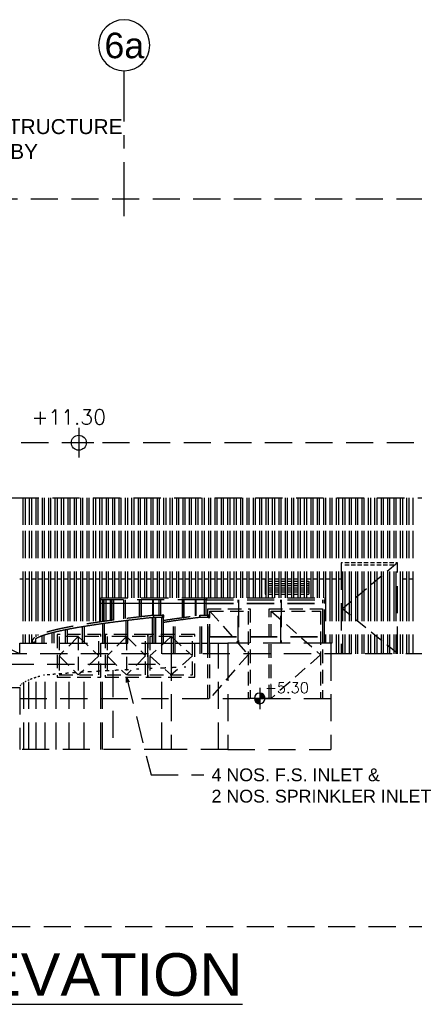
# Model space of a CAD drawing. Header units: millimetres. Extents: x 113048 to 489828, y -130780 to 23393.
# Tile 74 of 98: x 406236 to 415491, y -129899 to -106792. Entities that reach past the tile are written whole.
import ezdxf

# ---------------------------------------------------------------- set-up
doc = ezdxf.new("R2010")
doc.units = ezdxf.units.MM
doc.header["$LTSCALE"] = 100
for name, pattern in [('DASHDOT', [1, 0.5, -0.25, 0, -0.25]), ('DASHDOT2', [12.7, 6.35, -3.175, 0, -3.175]), ('Grid Line', [22.225, 12.7, -3.175, 3.175, -3.175]), ('Hidden', [9.525, 6.35, -3.175])]:
    doc.linetypes.add(name, pattern=pattern)
for name, color, linetype in [('+C-160', 160, 'Hidden'), ('DLN020__', 6, 'DASHDOT'), ('LEVEL', 7, 'Continuous')]:
    doc.layers.add(name, color=color, linetype=linetype)
doc.styles.add('romans', font='romans.shx')
doc.styles.add('Swis721tBT', font='swissl.ttf')
doc.styles.add('SWISS MD BT', font='swiss.ttf')
doc.styles.add('VS', font='VS.shx')
doc.dimstyles.new('INTDIM', dxfattribs={"dimtxt": 200, "dimasz": 125, "dimexe": 100, "dimexo": 150, "dimgap": 80, "dimtad": 1, "dimdec": 0, "dimzin": 9, "dimdsep": 46, "dimtxsty": 'Swis721tBT', "dimblk": 'OPEN30', "dimcen": -125, "dimclrd": 256, "dimclre": 256, "dimclrt": 2, "dimaunit": 1, "dimadec": 1, "dimazin": 0, "dimtfac": 0.444444, "dimtdec": 0, "dimtix": 1, "dimtmove": 2, "dimatfit": 3, "dimldrblk": 'OPEN30', "dimfxl": 0, "dimtolj": 1, "dimlwd": -1, "dimlwe": -1, "dimarcsym": 0})

# ---------------------------------------------------------------- blocks, each defined once
blk = doc.blocks.new('ELEVATION ENTRANCE_OLD')
at = {"layer": '+C-160'}
for p, q in [((178470, -116720, 0), (121862, -116720, 2)), ((161420, -118010, 2), (178220, -118010, 2)), ((167395, -118010, 2), (167395, -118790, 2)), ((167445, -118010, 2), (167445, -118790, 2)), ((167545, -118010, 2), (167545, -118790, 2)), ((167595, -118010, 2), (167595, -118790, 2)), ((167695, -118010, 2), (167695, -118790, 2)), ((167745, -118010, 2), (167745, -118790, 2)), ((167845, -118010, 2), (167845, -118790, 2)), ((167895, -118010, 2), (167895, -118790, 2)), ((167995, -118010, 2), (167995, -118790, 2)), ((168045, -118010, 2), (168045, -118790, 2)), ((168145, -118010, 2), (168145, -118790, 2)), ((168195, -118010, 2), (168195, -118790, 2)), ((168295, -118010, 2), (168295, -118790, 2)), ((168345, -118010, 2), (168345, -118790, 2)), ((168445, -118010, 2), (168445, -118790, 2)), ((168495, -118010, 2), (168495, -118790, 2)), ((168595, -118010, 2), (168595, -118790, 2)), ((168645, -118010, 2), (168645, -118790, 2)), ((168745, -118010, 2), (168745, -118790, 2)), ((168795, -118010, 2), (168795, -118790, 2)), ((168895, -118010, 2), (168895, -118790, 2)), ((168945, -118010, 2), (168945, -118790, 2)), ((169045, -118010, 2), (169045, -118790, 2)), ((169095, -118010, 2), (169095, -118790, 2)), ((169195, -118010, 2), (169195, -118790, 2)), ((169245, -118010, 2), (169245, -118790, 2)), ((169345, -118010, 2), (169345, -118790, 2)), ((169395, -118010, 2), (169395, -118790, 2)), ((169495, -118010, 2), (169495, -118790, 2)), ((169545, -118010, 2), (169545, -118790, 2)), ((169645, -118010, 2), (169645, -118790, 2)), ((169695, -118010, 2), (169695, -118790, 2)), ((169795, -118010, 2), (169795, -118790, 2)), ((169845, -118010, 2), (169845, -118790, 2)), ((169945, -118010, 2), (169945, -118790, 2)), ((169995, -118010, 2), (169995, -118790, 2)), ((170095, -118010, 2), (170095, -118790, 2)), ((170145, -118010, 2), (170145, -118790, 2)), ((170245, -118010, 2), (170245, -118790, 2)), ((170295, -118010, 2), (170295, -118790, 2)), ((170395, -118010, 2), (170395, -118790, 2)), ((170445, -118010, 2), (170445, -118790, 2)), ((170545, -118010, 2), (170545, -118790, 2)), ((170595, -118010, 2), (170595, -118790, 2)), ((170695, -118010, 2), (170695, -118790, 2)), ((170745, -118010, 2), (170745, -118790, 2)), ((170845, -118010, 2), (170845, -118790, 2)), ((170895, -118010, 2), (170895, -118790, 2)), ((170995, -118010, 2), (170995, -118790, 2)), ((171045, -118010, 2), (171045, -118790, 2)), ((171145, -118010, 2), (171145, -118790, 2)), ((171195, -118010, 2), (171195, -118790, 2)), ((171295, -118010, 2), (171295, -118790, 2)), ((171345, -118010, 2), (171345, -118790, 2)), ((171445, -118010, 2), (171445, -118790, 2)), ((171495, -118010, 2), (171495, -118790, 2)), ((171595, -118010, 2), (171595, -118790, 2)), ((171645, -118010, 2), (171645, -118790, 2)), ((171745, -118010, 2), (171745, -118790, 2)), ((171795, -118010, 2), (171795, -118790, 2)), ((171895, -118010, 2), (171895, -118790, 2)), ((171945, -118010, 2), (171945, -118790, 2)), ((172045, -118010, 2), (172045, -118790, 2)), ((172095, -118010, 2), (172095, -118790, 2)), ((172195, -118010, 2), (172195, -118790, 2)), ((172245, -118010, 2), (172245, -118790, 2)), ((172345, -118010, 2), (172345, -118790, 2)), ((172395, -118010, 2), (172395, -118790, 2)), ((172495, -118010, 2), (172495, -118790, 2)), ((172545, -118010, 2), (172545, -118790, 2)), ((172645, -118010, 2), (172645, -118790, 2)), ((172695, -118010, 2), (172695, -118790, 2)), ((172795, -118010, 2), (172795, -118790, 2)), ((172845, -118010, 2), (172845, -118790, 2)), ((172945, -118010, 2), (172945, -118790, 2)), ((172995, -118010, 2), (172995, -118790, 2)), ((173095, -118010, 2), (173095, -118790, 2)), ((173145, -118010, 2), (173145, -118790, 2)), ((173245, -118010, 2), (173245, -118790, 2)), ((173295, -118010, 2), (173295, -118790, 2)), ((173395, -118010, 2), (173395, -118790, 2)), ((173445, -118010, 2), (173445, -118790, 2)), ((173545, -118010, 2), (173545, -118790, 2)), ((173595, -118010, 2), (173595, -118790, 2)), ((173695, -118010, 2), (173695, -118790, 2)), ((173745, -118010, 2), (173745, -118790, 2)), ((173845, -118010, 2), (173845, -118790, 2)), ((173895, -118010, 2), (173895, -118790, 2)), ((173995, -118010, 2), (173995, -118790, 2)), ((174045, -118010, 2), (174045, -118790, 2)), ((174145, -118010, 2), (174145, -118790, 2)), ((174195, -118010, 2), (174195, -118790, 2)), ((174295, -118010, 2), (174295, -118790, 2)), ((174345, -118010, 2), (174345, -118790, 2)), ((174445, -118010, 2), (174445, -118790, 2)), ((174495, -118010, 2), (174495, -118790, 2)), ((174595, -118010, 2), (174595, -118790, 2)), ((174645, -118010, 2), (174645, -118790, 2)), ((174745, -118010, 2), (174745, -118790, 2)), ((174795, -118010, 2), (174795, -118790, 2)), ((174895, -118010, 2), (174895, -118790, 2)), ((174945, -118010, 2), (174945, -118790, 2)), ((175045, -118010, 2), (175045, -118790, 2)), ((175095, -118010, 2), (175095, -118790, 2)), ((175195, -118010, 2), (175195, -118790, 2)), ((175245, -118010, 2), (175245, -118790, 2)), ((175345, -118010, 2), (175345, -118790, 2)), ((175395, -118010, 2), (175395, -118790, 2)), ((175495, -118010, 2), (175495, -118790, 2)), ((175545, -118010, 2), (175545, -118790, 2)), ((175645, -118010, 2), (175645, -118790, 2)), ((175695, -118010, 2), (175695, -118790, 2)), ((175795, -118010, 2), (175795, -118790, 2)), ((175845, -118010, 2), (175845, -118790, 2)), ((175945, -118010, 2), (175945, -118790, 2)), ((175995, -118010, 2), (175995, -118790, 2)), ((176095, -118010, 2), (176095, -118790, 2)), ((176145, -118010, 2), (176145, -118790, 2)), ((176245, -118010, 2), (176245, -118790, 2)), ((176295, -118010, 2), (176295, -118790, 2)), ((176395, -118010, 2), (176395, -118790, 2)), ((176445, -118010, 2), (176445, -118790, 2)), ((176545, -118010, 2), (176545, -118790, 2)), ((167395, -118790, 2), (167395, -120270, 2)), ((167445, -118790, 2), (167445, -120270, 2)), ((167545, -118790, 2), (167545, -120270, 2)), ((167595, -118790, 2), (167595, -120270, 2)), ((167695, -118790, 2), (167695, -120270, 2)), ((167745, -118790, 2), (167745, -120270, 2)), ((167845, -118790, 2), (167845, -120270, 2)), ((167895, -118790, 2), (167895, -120270, 2)), ((167995, -118790, 2), (167995, -120270, 2)), ((168045, -118790, 2), (168045, -120270, 2)), ((168145, -118790, 2), (168145, -120270, 2)), ((168195, -118790, 2), (168195, -120270, 2)), ((168295, -118790, 2), (168295, -120270, 2)), ((168345, -118790, 2), (168345, -120270, 2)), ((168445, -118790, 2), (168445, -120270, 2)), ((168495, -118790, 2), (168495, -120270, 2)), ((168595, -118790, 2), (168595, -120270, 2)), ((168645, -118790, 2), (168645, -120270, 2)), ((168745, -118790, 2), (168745, -120270, 2)), ((168795, -118790, 2), (168795, -120270, 2)), ((168895, -118790, 2), (168895, -120270, 2)), ((168945, -118790, 2), (168945, -120270, 2)), ((169045, -118790, 2), (169045, -120270, 2)), ((169095, -118790, 2), (169095, -120270, 2)), ((169195, -118790, 2), (169195, -120270, 2)), ((169245, -118790, 2), (169245, -120270, 2)), ((169345, -118790, 2), (169345, -120270, 2)), ((169395, -118790, 2), (169395, -120270, 2)), ((169495, -118790, 2), (169495, -120270, 2)), ((169545, -118790, 2), (169545, -120270, 2)), ((169645, -118790, 2), (169645, -120270, 2)), ((169695, -118790, 2), (169695, -120270, 2)), ((169795, -118790, 2), (169795, -120270, 2)), ((169845, -118790, 2), (169845, -120270, 2)), ((169945, -118790, 2), (169945, -120270, 2)), ((169995, -118790, 2), (169995, -120270, 2)), ((170095, -118790, 2), (170095, -120270, 2)), ((170145, -118790, 2), (170145, -120270, 2)), ((170245, -118790, 2), (170245, -120270, 2)), ((170295, -118790, 2), (170295, -120270, 2)), ((170395, -118790, 2), (170395, -120270, 2)), ((170445, -118790, 2), (170445, -120270, 2)), ((170545, -118790, 2), (170545, -120270, 2)), ((170595, -118790, 2), (170595, -120270, 2)), ((170695, -118790, 2), (170695, -120270, 2)), ((170745, -118790, 2), (170745, -120270, 2)), ((170845, -118790, 2), (170845, -120270, 2)), ((170895, -118790, 2), (170895, -120270, 2)), ((170995, -118790, 2), (170995, -120270, 2)), ((171045, -118790, 2), (171045, -120270, 2)), ((171145, -118790, 2), (171145, -120270, 2)), ((171195, -118790, 2), (171195, -120270, 2)), ((171295, -118790, 2), (171295, -120270, 2)), ((171345, -118790, 2), (171345, -120270, 2)), ((171445, -118790, 2), (171445, -120270, 2)), ((171495, -118790, 2), (171495, -120270, 2)), ((171595, -118790, 2), (171595, -120270, 2)), ((171645, -118790, 2), (171645, -120270, 2)), ((171745, -118790, 2), (171745, -120270, 2)), ((171795, -118790, 2), (171795, -120270, 2)), ((171895, -118790, 2), (171895, -120270, 2)), ((171945, -118790, 2), (171945, -120270, 2)), ((172045, -118790, 2), (172045, -120270, 2)), ((172095, -118790, 2), (172095, -120270, 2)), ((172195, -118790, 2), (172195, -120270, 2)), ((172245, -118790, 2), (172245, -120270, 2)), ((172345, -118790, 2), (172345, -120270, 2)), ((172395, -118790, 2), (172395, -120270, 2)), ((172495, -118790, 2), (172495, -120270, 2)), ((172545, -118790, 2), (172545, -120270, 2)), ((172645, -118790, 2), (172645, -120270, 2)), ((172695, -118790, 2), (172695, -120270, 2)), ((172795, -118790, 2), (172795, -120270, 2)), ((172845, -118790, 2), (172845, -120270, 2)), ((172945, -118790, 2), (172945, -120270, 2)), ((172995, -118790, 2), (172995, -120270, 2)), ((173095, -118790, 2), (173095, -120360, 2)), ((173145, -118790, 2), (173145, -120360, 2)), ((173245, -118790, 2), (173245, -120360, 2)), ((173295, -118790, 2), (173295, -120360, 2)), ((173395, -118790, 2), (173395, -120360, 2)), ((173445, -118790, 2), (173445, -120360, 2)), ((173545, -118790, 2), (173545, -120360, 2)), ((173595, -118790, 2), (173595, -120360, 2)), ((173695, -118790, 2), (173695, -120360, 2)), ((173745, -118790, 2), (173745, -120360, 2)), ((173845, -118790, 2), (173845, -120360, 2)), ((173895, -118790, 2), (173895, -120360, 2)), ((173995, -118790, 2), (173995, -120360, 2)), ((174045, -118790, 2), (174045, -120360, 2)), ((174145, -118790, 2), (174145, -120360, 2)), ((174195, -118790, 2), (174195, -120360, 2)), ((174295, -118790, 2), (174295, -120270, 2)), ((174345, -118790, 2), (174345, -120270, 2)), ((174445, -118790, 2), (174445, -120270, 2)), ((174495, -118790, 2), (174495, -120270, 2)), ((174595, -118790, 2), (174595, -120270, 2)), ((174645, -118790, 2), (174645, -120270, 2)), ((174745, -118790, 2), (174745, -120270, 2)), ((174795, -118790, 2), (174795, -120270, 2)), ((174895, -118790, 2), (174895, -120270, 2)), ((174945, -118790, 2), (174945, -120270, 2)), ((175045, -118790, 2), (175045, -120270, 2)), ((175095, -118790, 2), (175095, -120270, 2)), ((175195, -118790, 2), (175195, -120270, 2)), ((175245, -118790, 2), (175245, -120270, 2)), ((175345, -118790, 2), (175345, -120270, 2)), ((175395, -118790, 2), (175395, -120270, 2)), ((175495, -118790, 2), (175495, -120270, 2)), ((175545, -118790, 2), (175545, -120270, 2)), ((175645, -118790, 2), (175645, -120270, 2)), ((175695, -118790, 2), (175695, -120270, 2)), ((175795, -118790, 2), (175795, -120270, 2)), ((175845, -118790, 2), (175845, -120270, 2)), ((175945, -118790, 2), (175945, -120270, 2)), ((175995, -118790, 2), (175995, -120270, 2)), ((176095, -118790, 2), (176095, -120270, 2)), ((176145, -118790, 2), (176145, -120270, 2)), ((176245, -118790, 2), (176245, -120270, 2)), ((176295, -118790, 2), (176295, -120270, 2)), ((176395, -118790, 2), (176395, -120270, 2)), ((176445, -118790, 2), (176445, -120270, 2)), ((176545, -118790, 2), (176545, -120270, 2)), ((174860, -119535, 2), (174860, -121670, 2)), ((174895, -119535, 2), (174860, -119535, 2)), ((175045, -119535, 2), (174945, -119535, 2)), ((174945, -119585, 2), (175045, -119585, 2)), ((175195, -119535, 2), (175095, -119535, 2)), ((175095, -119585, 2), (175195, -119585, 2)), ((175345, -119535, 2), (175245, -119535, 2)), ((175245, -119585, 2), (175345, -119585, 2)), ((175495, -119535, 2), (175395, -119535, 2)), ((175395, -119585, 2), (175495, -119585, 2)), ((175645, -119535, 2), (175545, -119535, 2)), ((175545, -119585, 2), (175645, -119585, 2)), ((175795, -119535, 2), (175695, -119535, 2)), ((175695, -119585, 2), (175795, -119585, 2)), ((175945, -119535, 2), (175845, -119535, 2)), ((175845, -119585, 2), (175945, -119585, 2)), ((176095, -119535, 2), (175995, -119535, 2)), ((175995, -119585, 2), (176095, -119585, 2)), ((176180, -119535, 2), (176145, -119535, 2)), ((176180, -121670, 2), (176180, -119535, 2)), ((167395, -119922, 2), (167320, -119922, 2)), ((167545, -119922, 2), (167445, -119922, 2)), ((167695, -119922, 2), (167595, -119922, 2)), ((167845, -119922, 2), (167745, -119922, 2)), ((167995, -119922, 2), (167895, -119922, 2)), ((168145, -119922, 2), (168045, -119922, 2)), ((168295, -119922, 2), (168195, -119922, 2)), ((168445, -119922, 2), (168345, -119922, 2)), ((168595, -119922, 2), (168495, -119922, 2)), ((168745, -119922, 2), (168645, -119922, 2)), ((168895, -119922, 2), (168795, -119922, 2)), ((169045, -119922, 2), (168945, -119922, 2)), ((169195, -119922, 2), (169095, -119922, 2)), ((169345, -119922, 2), (169245, -119922, 2)), ((169495, -119922, 2), (169395, -119922, 2)), ((169645, -119922, 2), (169545, -119922, 2)), ((169795, -119922, 2), (169695, -119922, 2)), ((169945, -119922, 2), (169845, -119922, 2)), ((170095, -119922, 2), (169995, -119922, 2)), ((170245, -119922, 2), (170145, -119922, 2)), ((170395, -119922, 2), (170295, -119922, 2)), ((170545, -119922, 2), (170445, -119922, 2)), ((170695, -119922, 2), (170595, -119922, 2)), ((170845, -119922, 2), (170745, -119922, 2)), ((170995, -119922, 2), (170895, -119922, 2)), ((171145, -119922, 2), (171045, -119922, 2)), ((171295, -119922, 2), (171195, -119922, 2)), ((171445, -119922, 2), (171345, -119922, 2)), ((171595, -119922, 2), (171495, -119922, 2)), ((171745, -119922, 2), (171645, -119922, 2)), ((171895, -119922, 2), (171795, -119922, 2)), ((172045, -119922, 2), (171945, -119922, 2)), ((172195, -119922, 2), (172095, -119922, 2)), ((172345, -119922, 2), (172245, -119922, 2)), ((172495, -119922, 2), (172395, -119922, 2)), ((172645, -119922, 2), (172546, -119922, 2)), ((172795, -119922, 2), (172695, -119922, 2)), ((172945, -119922, 2), (172845, -119922, 2)), ((173074, -119922, 2), (172995, -119922, 2)), ((173095, -119922, 2), (173074, -119922, 2)), ((173074, -119922, 2), (173074, -120272, 2)), ((173245, -119922, 2), (173145, -119922, 2)), ((173395, -119922, 2), (173295, -119922, 2)), ((173545, -119922, 2), (173445, -119922, 2)), ((173695, -119922, 2), (173595, -119922, 2)), ((173845, -119922, 2), (173745, -119922, 2)), ((173995, -119922, 2), (173895, -119922, 2)), ((174145, -119922, 2), (174045, -119922, 2)), ((174295, -119922, 2), (174195, -119922, 2)), ((174445, -119922, 2), (174345, -119922, 2)), ((174595, -119922, 2), (174495, -119922, 2)), ((174745, -119922, 2), (174645, -119922, 2)), ((174860, -119922, 2), (174795, -119922, 2)), ((176395, -119922, 2), (176295, -119922, 2)), ((176545, -119922, 2), (176445, -119922, 2)), ((173145, -119972, 2), (173245, -119972, 2)), ((173145, -120022, 2), (173245, -120022, 2)), ((173145, -120072, 2), (173245, -120072, 2)), ((173145, -120122, 2), (173245, -120122, 2)), ((173295, -119972, 2), (173395, -119972, 2)), ((173295, -120022, 2), (173395, -120022, 2)), ((173295, -120072, 2), (173395, -120072, 2)), ((173295, -120122, 2), (173395, -120122, 2)), ((173445, -119972, 2), (173545, -119972, 2)), ((173445, -120022, 2), (173545, -120022, 2)), ((173445, -120072, 2), (173545, -120072, 2)), ((173445, -120122, 2), (173545, -120122, 2)), ((173595, -119972, 2), (173695, -119972, 2)), ((173595, -120022, 2), (173695, -120022, 2)), ((173595, -120072, 2), (173695, -120072, 2)), ((173595, -120122, 2), (173695, -120122, 2)), ((173745, -119972, 2), (173845, -119972, 2)), ((173745, -120022, 2), (173845, -120022, 2)), ((173745, -120072, 2), (173845, -120072, 2)), ((173745, -120122, 2), (173845, -120122, 2)), ((173895, -119972, 2), (173995, -119972, 2)), ((173895, -120022, 2), (173995, -120022, 2)), ((173895, -120072, 2), (173995, -120072, 2)), ((173895, -120122, 2), (173995, -120122, 2)), ((174045, -119972, 2), (174099, -119972, 2)), ((174045, -120022, 2), (174099, -120022, 2)), ((174045, -120072, 2), (174099, -120072, 2)), ((174045, -120122, 2), (174099, -120122, 2)), ((174099, -119972, 2), (174099, -120272, 2)), ((167395, -120270, 2), (167395, -121420, 2)), ((167445, -120270, 2), (167445, -121420, 2)), ((167545, -120270, 2), (167545, -121420, 2)), ((167595, -120270, 2), (167595, -121420, 2)), ((167695, -120270, 2), (167695, -121274, 2)), ((167745, -120270, 2), (167745, -121246, 2)), ((167845, -120270, 2), (167845, -121204, 2)), ((167895, -120270, 2), (167895, -121186, 2)), ((167995, -120270, 2), (167995, -121155, 2)), ((168045, -120270, 2), (168045, -121142, 2)), ((168145, -120270, 2), (168145, -121116, 2)), ((168195, -120270, 2), (168195, -121104, 2)), ((168295, -120270, 2), (168295, -121082, 2)), ((168345, -120270, 2), (168345, -121071, 2)), ((168445, -120270, 2), (168445, -121051, 2)), ((168495, -120270, 2), (168495, -121042, 2)), ((168595, -120270, 2), (168595, -121023, 2)), ((168645, -120270, 2), (168645, -121014, 2)), ((168745, -120270, 2), (168745, -120997, 2)), ((168795, -120270, 2), (168795, -120989, 2)), ((168895, -120270, 2), (168895, -120973, 2)), ((168945, -120270, 2), (168945, -120965, 2)), ((169045, -120270, 2), (169045, -120950, 2)), ((169095, -120270, 2), (169095, -120942, 2)), ((169195, -120270, 2), (169195, -120928, 2)), ((169220, -120360, 2), (171662, -120360, 2)), ((169220, -120410, 2), (169220, -120360, 2)), ((169245, -120270, 2), (169245, -120360, 2)), ((169345, -120270, 2), (169345, -120360, 2)), ((169395, -120270, 2), (169395, -120360, 2)), ((169495, -120270, 2), (169495, -120360, 2)), ((169545, -120270, 2), (169545, -120360, 2)), ((169645, -120270, 2), (169645, -120360, 2)), ((169695, -120270, 2), (169695, -120360, 2)), ((169795, -120270, 2), (169795, -120360, 2)), ((169845, -120270, 2), (169845, -120360, 2)), ((169945, -120270, 2), (169945, -120360, 2)), ((169995, -120270, 2), (169995, -120360, 2)), ((170095, -120270, 2), (170095, -120360, 2)), ((170145, -120270, 2), (170145, -120360, 2)), ((170245, -120270, 2), (170245, -120360, 2)), ((170295, -120270, 2), (170295, -120360, 2)), ((170395, -120270, 2), (170395, -120360, 2)), ((170445, -120270, 2), (170445, -120360, 2)), ((170545, -120270, 2), (170545, -120360, 2)), ((170595, -120270, 2), (170595, -120360, 2)), ((170695, -120270, 2), (170695, -120360, 2)), ((170745, -120270, 2), (170745, -120360, 2)), ((170845, -120270, 2), (170845, -120360, 2)), ((170895, -120270, 2), (170895, -120360, 2)), ((170995, -120270, 2), (170995, -120360, 2)), ((171045, -120270, 2), (171045, -120360, 2)), ((171145, -120270, 2), (171145, -120360, 2)), ((171195, -120270, 2), (171195, -120360, 2)), ((171295, -120270, 2), (171295, -120360, 2)), ((171345, -120270, 2), (171345, -120360, 2)), ((171445, -120270, 2), (171445, -120360, 2)), ((171495, -120270, 2), (171495, -120360, 2)), ((171595, -120270, 2), (171595, -120360, 2)), ((171645, -120270, 2), (171645, -120360, 2)), ((171662, -120360, 2), (171699, -120360, 2)), ((171662, -120410, 2), (171662, -120360, 2)), ((171699, -120360, 2), (174474, -120360, 2)), ((171699, -120360, 2), (171699, -120410, 2)), ((171745, -120270, 2), (171745, -120360, 2)), ((171795, -120270, 2), (171795, -120360, 2)), ((171895, -120270, 2), (171895, -120360, 2)), ((171945, -120270, 2), (171945, -120360, 2)), ((172045, -120270, 2), (172045, -120360, 2)), ((172095, -120270, 2), (172095, -120360, 2)), ((172195, -120270, 2), (172195, -120360, 2)), ((172245, -120270, 2), (172245, -120360, 2)), ((172345, -120270, 2), (172345, -120360, 2)), ((172395, -120270, 2), (172395, -120360, 2)), ((172495, -120270, 2), (172495, -120360, 2)), ((172545, -120270, 2), (172545, -120360, 2)), ((172645, -120270, 2), (172645, -120360, 2)), ((172695, -120270, 2), (172695, -120360, 2)), ((172795, -120270, 2), (172795, -120360, 2)), ((172845, -120270, 2), (172845, -120360, 2)), ((172945, -120270, 2), (172945, -120360, 2)), ((172995, -120270, 2), (172995, -120360, 2)), ((173074, -120272, 2), (173095, -120272, 2)), ((173145, -120172, 2), (173245, -120172, 2)), ((173145, -120222, 2), (173245, -120222, 2)), ((173145, -120272, 2), (173245, -120272, 2)), ((173295, -120172, 2), (173395, -120172, 2)), ((173295, -120222, 2), (173395, -120222, 2)), ((173295, -120272, 2), (173395, -120272, 2)), ((173445, -120172, 2), (173545, -120172, 2)), ((173445, -120222, 2), (173545, -120222, 2)), ((173445, -120272, 2), (173545, -120272, 2)), ((173595, -120172, 2), (173695, -120172, 2)), ((173595, -120222, 2), (173695, -120222, 2)), ((173595, -120272, 2), (173695, -120272, 2)), ((173745, -120172, 2), (173845, -120172, 2)), ((173745, -120222, 2), (173845, -120222, 2)), ((173745, -120272, 2), (173845, -120272, 2)), ((173895, -120172, 2), (173995, -120172, 2)), ((173895, -120222, 2), (173995, -120222, 2)), ((173895, -120272, 2), (173995, -120272, 2)), ((174045, -120172, 2), (174099, -120172, 2)), ((174045, -120222, 2), (174099, -120222, 2)), ((174045, -120272, 2), (174099, -120272, 2)), ((174295, -120270, 2), (174295, -120360, 2)), ((174345, -120270, 2), (174345, -120360, 2)), ((174445, -120270, 2), (174445, -120360, 2)), ((174474, -120360, 2), (174474, -120410, 2)), ((174495, -120270, 2), (174495, -121420, 2)), ((174595, -120270, 2), (174595, -121420, 2)), ((174645, -120270, 2), (174645, -121420, 2)), ((174745, -120270, 2), (174745, -121420, 2)), ((174795, -120270, 2), (174795, -121420, 2)), ((174895, -120270, 2), (174895, -121420, 2)), ((174945, -120270, 2), (174945, -121420, 2)), ((175045, -120270, 2), (175045, -121420, 2)), ((175095, -120270, 2), (175095, -121420, 2)), ((175195, -120270, 2), (175195, -121420, 2)), ((175245, -120270, 2), (175245, -121420, 2)), ((175345, -120270, 2), (175345, -121420, 2)), ((175395, -120270, 2), (175395, -121420, 2)), ((175495, -120270, 2), (175495, -121420, 2)), ((175545, -120270, 2), (175545, -121420, 2)), ((175645, -120270, 2), (175645, -121420, 2)), ((175695, -120270, 2), (175695, -121420, 2)), ((175795, -120270, 2), (175795, -121420, 2)), ((175845, -120270, 2), (175845, -121420, 2)), ((175945, -120270, 2), (175945, -121420, 2)), ((175995, -120270, 2), (175995, -121420, 2)), ((176095, -120270, 2), (176095, -121420, 2)), ((176145, -120270, 2), (176145, -121420, 2)), ((176245, -120270, 2), (176245, -121420, 2)), ((176295, -120270, 2), (176295, -121420, 2)), ((176395, -120270, 2), (176395, -121420, 2)), ((176445, -120270, 2), (176445, -121420, 2)), ((176545, -120270, 2), (176545, -121420, 2)), ((171662, -120410, 2), (169220, -120410, 2)), ((169222, -120924, 2), (169222, -120410, 2)), ((169222, -120485, 2), (169303, -120485, 2)), ((169303, -120491, 2), (169222, -120491, 2)), ((169267, -120485, 2), (169267, -120410, 2)), ((169267, -120917, 2), (169267, -120491, 2)), ((169304, -120912, 2), (169304, -120410, 2)), ((169304, -120912, 2), (169304, -120410, 2)), ((169304, -120485, 2), (169483, -120485, 2)), ((169483, -120491, 2), (169304, -120491, 2)), ((169349, -120485, 2), (169349, -120410, 2)), ((169349, -120906, 2), (169349, -120491, 2)), ((169446, -120485, 2), (169446, -120410, 2)), ((169446, -120893, 2), (169446, -120491, 2)), ((169452, -120410, 2), (169452, -120485, 2)), ((169452, -120491, 2), (169452, -120892, 2)), ((169484, -120888, 2), (169484, -120410, 2)), ((169485, -120888, 2), (169485, -120410, 2)), ((169485, -120485, 2), (169760, -120485, 2)), ((169760, -120491, 2), (169485, -120491, 2)), ((169529, -120485, 2), (169529, -120410, 2)), ((169529, -120882, 2), (169529, -120491, 2)), ((169761, -120852, 2), (169761, -120410, 2)), ((169763, -120852, 2), (169763, -120410, 2)), ((169763, -120485, 2), (170130, -120485, 2)), ((170130, -120491, 2), (169763, -120491, 2)), ((169805, -120485, 2), (169805, -120410, 2)), ((169805, -120847, 2), (169805, -120491, 2)), ((170131, -120808, 2), (170131, -120410, 2)), ((170134, -120807, 2), (170134, -120410, 2)), ((170134, -120485, 2), (170591, -120485, 2)), ((170591, -120491, 2), (170134, -120491, 2)), ((170175, -120485, 2), (170175, -120410, 2)), ((170175, -120803, 2), (170175, -120491, 2)), ((170446, -120485, 2), (170446, -120410, 2)), ((170446, -120772, 2), (170446, -120491, 2)), ((170452, -120410, 2), (170452, -120485, 2)), ((170452, -120491, 2), (170452, -120771, 2)), ((170592, -120770, 2), (170592, -120410, 2)), ((170595, -120770, 2), (170595, -120410, 2)), ((170595, -120485, 2), (171138, -120485, 2)), ((171138, -120491, 2), (170595, -120491, 2)), ((170634, -120485, 2), (170634, -120410, 2)), ((170634, -120770, 2), (170634, -120491, 2)), ((171139, -120823, 2), (171139, -120410, 2)), ((171143, -120823, 2), (171143, -120410, 2)), ((171143, -120485, 2), (171653, -120485, 2)), ((171653, -120491, 2), (171143, -120491, 2)), ((171179, -120485, 2), (171179, -120410, 2)), ((171179, -120818, 2), (171179, -120491, 2)), ((171446, -120485, 2), (171446, -120410, 2)), ((171446, -120782, 2), (171446, -120491, 2)), ((171452, -120410, 2), (171452, -120485, 2)), ((171452, -120491, 2), (171452, -120782, 2)), ((171653, -120770, 2), (171653, -120410, 2)), ((171657, -120770, 2), (171657, -120410, 2)), ((171657, -120485, 2), (171663, -120485, 2)), ((171663, -120491, 2), (171657, -120491, 2)), ((171699, -120410, 2), (171662, -120410, 2)), ((171663, -120485, 2), (171698, -120485, 2)), ((171663, -120491, 2), (171663, -120485, 2)), ((171698, -120491, 2), (171663, -120491, 2)), ((171691, -120485, 2), (171691, -120410, 2)), ((171691, -120770, 2), (171691, -120491, 2)), ((171698, -120485, 2), (174472, -120485, 2)), ((171698, -120485, 2), (171698, -120491, 2)), ((171698, -120491, 2), (174472, -120491, 2)), ((171699, -120410, 2), (174474, -120410, 2)), ((172446, -121420, 2), (172446, -120410, 2)), ((172452, -120410, 2), (172452, -121420, 2)), ((173446, -121420, 2), (173446, -120410, 2)), ((173452, -120410, 2), (173452, -121420, 2)), ((174427, -120485, 2), (174427, -120410, 2)), ((174427, -121270, 2), (174427, -120491, 2)), ((174472, -120485, 2), (174472, -120410, 2)), ((174472, -120485, 2), (174472, -120491, 2)), ((174472, -121270, 2), (174472, -120491, 2)), ((170425, -120824, 2), (170425, -121420, 2)), ((170463, -120820, 2), (170463, -121420, 2)), ((170465, -120820, 2), (170465, -120770, 2)), ((170465, -120770, 2), (170661, -120770, 2)), ((170661, -120820, 2), (170465, -120820, 2)), ((170473, -121420, 2), (170473, -120820, 2)), ((170511, -121420, 2), (170511, -120820, 2)), ((170653, -121420, 2), (170653, -120820, 2)), ((170661, -120770, 2), (170661, -120820, 2)), ((170699, -120770, 2), (170661, -120770, 2)), ((170661, -120820, 2), (170699, -120820, 2)), ((170691, -121420, 2), (170691, -120820, 2)), ((170699, -120820, 2), (170699, -120770, 2)), ((171543, -120770, 2), (171543, -120820, 2)), ((171543, -120820, 2), (171543, -120770, 2)), ((171543, -120770, 2), (171738, -120770, 2)), ((171738, -120820, 2), (171543, -120820, 2)), ((171551, -121670, 2), (171551, -120820, 2)), ((171589, -121669, 2), (171589, -120820, 2)), ((171730, -121670, 2), (171730, -120820, 2)), ((171738, -120770, 2), (171738, -120820, 2)), ((171776, -120770, 2), (171738, -120770, 2)), ((171738, -120820, 2), (171776, -120820, 2)), ((171768, -121669, 2), (171768, -120820, 2)), ((171776, -120820, 2), (171776, -120770, 2)), ((168786, -121040, 2), (168786, -121420, 2)), ((168830, -121033, 2), (168830, -121420, 2)), ((169260, -120968, 2), (169260, -121420, 2)), ((169302, -120962, 2), (169302, -121420, 2)), ((169808, -120896, 2), (169808, -121420, 2)), ((169848, -120891, 2), (169848, -121420, 2)), ((170933, -120902, 2), (170929, -120903, 2)), ((170929, -121670, 2), (170929, -120903, 2)), ((170969, -121669, 2), (170969, -120897, 2)), ((167840, -121254, 2), (167840, -121420, 2)), ((167885, -121239, 2), (167885, -121420, 2)), ((168074, -121184, 2), (168074, -121420, 2)), ((168118, -121173, 2), (168118, -121420, 2)), ((168390, -121112, 2), (168390, -121420, 2)), ((168434, -121103, 2), (168434, -121420, 2)), ((171768, -121270, 2), (174472, -121270, 2)), ((171768, -121276, 2), (174472, -121276, 2)), ((174427, -121420, 2), (174427, -121276, 2)), ((174472, -121270, 2), (174472, -121276, 2)), ((174472, -121420, 2), (174472, -121276, 2)), ((167320, -121420, 2), (170656, -121420, 2)), ((167320, -121670, 2), (167320, -121420, 2)), ((167623, -121400, 2), (167623, -121350, 2)), ((167626, -121400, 2), (167623, -121400, 2)), ((167626, -121399, 2), (167626, -121420, 2)), ((167626, -121399, 2), (167671, -121399, 2)), ((167626, -121399, 2), (167626, -121399, 2)), ((167626, -121420, 2), (167626, -121399, 2)), ((167671, -121420, 2), (167671, -121399, 2)), ((167691, -121328, 2), (167691, -121420, 2)), ((170656, -121420, 2), (170872, -121420, 2)), ((170656, -121670, 2), (170656, -121420, 2)), ((170872, -121420, 2), (170872, -121670, 2)), ((170872, -121420, 2), (170928, -121420, 2)), ((170968, -121420, 2), (171535, -121420, 2)), ((171588, -121420, 2), (171730, -121420, 2)), ((171768, -121420, 2), (172202, -121420, 2)), ((171986, -121670, 2), (171986, -121420, 2)), ((174618, -121420, 2), (172202, -121420, 2)), ((172202, -121420, 2), (172202, -121670, 2)), ((174618, -121420, 2), (174618, -121670, 2)), ((174645, -121420, 2), (174618, -121420, 2)), ((174745, -121420, 2), (174745, -121670, 2)), ((174795, -121420, 2), (174795, -121670, 2)), ((174895, -121420, 2), (174895, -121670, 2)), ((174945, -121420, 2), (174945, -121670, 2)), ((175045, -121420, 2), (175045, -121670, 2)), ((175095, -121420, 2), (175095, -121670, 2)), ((175195, -121420, 2), (175195, -121670, 2)), ((175245, -121420, 2), (175245, -121670, 2)), ((175345, -121420, 2), (175345, -121670, 2)), ((175395, -121420, 2), (175395, -121670, 2)), ((175495, -121420, 2), (175495, -121670, 2)), ((175545, -121420, 2), (175545, -121670, 2)), ((175645, -121420, 2), (175645, -121670, 2)), ((175695, -121420, 2), (175695, -121670, 2)), ((175795, -121420, 2), (175795, -121670, 2)), ((175845, -121420, 2), (175845, -121670, 2)), ((175945, -121420, 2), (175945, -121670, 2)), ((175995, -121420, 2), (175995, -121670, 2)), ((176095, -121420, 2), (176095, -121670, 2)), ((176145, -121420, 2), (176145, -121670, 2)), ((176245, -121420, 2), (176245, -121670, 2)), ((176295, -121420, 2), (176295, -121670, 2)), ((176395, -121420, 2), (176395, -121670, 2)), ((176445, -121420, 2), (176445, -121670, 2)), ((176545, -121420, 2), (176545, -121670, 2))]:
    blk.add_line(p, q, dxfattribs=at)
at = {"layer": '+C-160', "linetype": 'DASHDOT2'}
blk.add_line((167320, -121670, 2), (160890, -118780, 2), dxfattribs=at)
at = {"layer": '+C-160', "linetype": 'Hidden', "ltscale": 0.5}
for p, q in [((176180, -119535, 2), (174895, -120620, 2)), ((171779, -120670, 1), (172679, -121695, 1)), ((173220, -120670, 1), (174375, -121695, 1)), ((176180, -121666, 2), (174895, -120620, 2)), ((168695, -121270, 4), (168245, -121720, 3)), ((168695, -121270, 4), (168695, -122170, 4)), ((168695, -121270, 4), (169174, -121720, 3)), ((169824, -121270, 4), (169374, -121720, 3)), ((169824, -121270, 4), (169824, -122170, 4)), ((169824, -121270, 4), (170274, -121720, 3)), ((170874, -121270, 3), (170374, -121720, 3)), ((170874, -121270, 3), (170874, -122170, 3)), ((170874, -121270, 3), (171374, -121720, 3)), ((168245, -121720, 3), (168695, -122170, 4)), ((169174, -121720, 3), (168695, -122170, 4)), ((169374, -121720, 3), (169824, -122170, 4)), ((170274, -121720, 3), (169824, -122170, 4)), ((170374, -121720, 3), (170874, -122170, 3)), ((171374, -121720, 3), (170874, -122170, 3)), ((172679, -121695, 1), (171779, -122720, 1)), ((174375, -121695, 1), (173220, -122720, 1))]:
    blk.add_line(p, q, dxfattribs=at)
at = {"layer": '+C-160', "linetype": 'Hidden'}
for p, q in [((170872, -121670, 2), (170872, -123920, 2)), ((171986, -123920, 2), (171986, -121670, 2)), ((172202, -121670, 2), (172202, -123920, 2)), ((174618, -121670, 2), (174618, -123920, 2)), ((153679, -121920, 2), (170656, -121920, 2)), ((170656, -123920, 2), (170656, -122002, 2)), ((167704, -123920, 2), (167704, -122222, 1)), ((167918, -123920, 2), (167918, -122166, 1)), ((168178, -123920, 2), (168178, -122143, 1)), ((168483, -123920, 2), (168483, -122120, 1)), ((168831, -123920, 2), (168831, -122092, 1)), ((169221, -123920, 2), (169221, -122074, 1)), ((169261, -123920, 2), (169261, -122071, 2)), ((169503, -122059, 2), (169503, -123920, 2)), ((159070, -122461, 2), (167320, -122461, 2)), ((167320, -122461, 2), (167320, -123920, 2)), ((167416, -123920, 2), (167416, -122344, 1)), ((167536, -123920, 2), (167536, -122283, 1)), ((167320, -122720, 3), (174618, -122720, 3)), ((170872, -123920, 2), (167320, -123920, 2)), ((167320, -123920, 1), (167320, -123920, 2)), ((167320, -123920, 2), (167320, -123920, 1)), ((167344, -123920, 2), (167344, -123920, 1)), ((172202, -123920, 2), (170872, -123920, 2)), ((172202, -123920, 2), (174618, -123920, 2)), ((143120, -128070, 2), (207720, -128070, 2))]:
    blk.add_line(p, q, dxfattribs=at)
at = {"layer": '+C-160', "linetype": 'Hidden', "ltscale": 0.5, "elevation": 1}
for points in [[(171729, -122720), (171729, -120620), (172729, -120620), (172729, -122720)], [(171779, -122720), (171779, -120670), (172679, -120670), (172679, -122720)], [(173170, -122720), (173170, -120620), (174425, -120620), (174425, -122720)], [(173220, -122720), (173220, -120670), (174375, -120670), (174375, -122720)]]:
    blk.add_lwpolyline(points, dxfattribs=at)
at = {"layer": '+C-160', "linetype": 'Hidden', "ltscale": 0.5, "elevation": 3}
for points in [[(169224, -121220), (168195, -121220), (168195, -122220), (169224, -122220)], [(169174, -121270), (168245, -121270), (168245, -122170), (169174, -122170)], [(170324, -121220), (169324, -121220), (169324, -122220), (170324, -122220)], [(170274, -121270), (169374, -121270), (169374, -122170), (170274, -122170)], [(171424, -121220), (170324, -121220), (170324, -122220), (171424, -122220)], [(171374, -121270), (170374, -121270), (170374, -122170), (171374, -122170)]]:
    blk.add_lwpolyline(points, close=True, dxfattribs=at)
at = {"layer": '+C-160', "elevation": 1}
blk.add_lwpolyline([(153516, -121669), (207720, -121669)], dxfattribs=at)
at = {"layer": '+C-160'}
for points, knots in [([(170465, -120770, 2), (170214, -120798, 2), (169741, -120853, 2), (169123, -120935, 2), (168603, -121018, 2), (168188, -121101, 2), (167882, -121184, 2), (167686, -121267, 2), (167631, -121322, 2), (167623, -121350, 2)], [-26.562981, -26.562981, -26.562981, -26.562981, -22.776583, -18.980486, -15.184389, -11.388292, -7.592194, -3.796097, 0, 0, 0, 0]), ([(170691, -120888, 2), (170737, -120881, 2), (171000, -120841, 2), (171289, -120802, 2), (171543, -120770, 2)], [18.384098, 18.384098, 18.384098, 18.384098, 19.236604, 23.083925, 23.083925, 23.083925, 23.083925]), ([(168782, -121041, 2), (168726, -121050, 2), (168619, -121068, 2), (168518, -121087, 2), (168470, -121096, 2)], [-16.449719, -16.449719, -16.449719, -16.449719, -15.184389, -13.919023, -13.919023, -13.919023, -13.919023]), ([(169983, -120875, 2), (169906, -120884, 2), (169755, -120903, 2), (169611, -120921, 2), (169540, -120930, 2)], [-24.041746, -24.041746, -24.041746, -24.041746, -22.776583, -21.511286, -21.511286, -21.511286, -21.511286]), ([(170900, -120907, 2), (170877, -120910, 2), (170811, -120920, 2), (170747, -120929, 2), (170705, -120936, 2)], [-19.62126, -19.62126, -19.62126, -19.62126, -19.236604, -18.467219, -18.467219, -18.467219, -18.467219]), ([(167758, -121289, 2), (167738, -121299, 2), (167712, -121311, 2), (167695, -121324, 2), (167691, -121328, 2)], [-5.061399, -5.061399, -5.061399, -5.061399, -3.796097, -3.304911, -3.304911, -3.304911, -3.304911]), ([(167990, -121206, 2), (167958, -121216, 2), (167899, -121234, 2), (167844, -121252, 2), (167818, -121262, 2)], [-8.857528, -8.857528, -8.857528, -8.857528, -7.592194, -6.326829, -6.326829, -6.326829, -6.326829]), ([(168333, -121124, 2), (168289, -121133, 2), (168204, -121151, 2), (168129, -121170, 2), (168094, -121179, 2)], [-12.653643, -12.653643, -12.653643, -12.653643, -11.388292, -10.122926, -10.122926, -10.122926, -10.122926])]:
    blk.add_open_spline(points, degree=3, knots=knots, dxfattribs=at)
for points in [[(170220, -120847, 2), (170140, -120857, 2), (170061, -120866, 2), (169984, -120875, 2)], [(170467, -120820, 2), (170383, -120829, 2), (170301, -120838, 2), (170220, -120847, 2)], [(171319, -120849, 2), (171246, -120858, 2), (171174, -120868, 2), (171105, -120878, 2)], [(171543, -120820, 2), (171467, -120829, 2), (171392, -120839, 2), (171319, -120849, 2)], [(168955, -121013, 2), (168896, -121022, 2), (168838, -121032, 2), (168782, -121041, 2)], [(169334, -120958, 2), (169267, -120967, 2), (169137, -120985, 2), (169015, -121004, 2), (168955, -121013, 2)], [(169540, -120930, 2), (169470, -120939, 2), (169401, -120949, 2), (169334, -120958, 2)], [(170704, -120936, 2), (170700, -120936, 2), (170695, -120937, 2), (170691, -120938, 2)], [(171105, -120878, 2), (171035, -120887, 2), (170966, -120897, 2), (170900, -120907, 2)], [(167823, -121262, 2), (167799, -121271, 2), (167775, -121280, 2), (167755, -121289, 2)], [(168092, -121179, 2), (168056, -121188, 2), (168023, -121197, 2), (167991, -121206, 2)], [(168471, -121096, 2), (168423, -121105, 2), (168376, -121114, 2), (168332, -121124, 2)], [(167688, -121372, 2), (167681, -121381, 2), (167676, -121391, 2), (167673, -121400, 2)], [(170896, -121991, 2), (170928, -121990, 2), (170960, -121989, 2), (170992, -121987, 2)], [(171181, -121979, 2), (171194, -121979, 2), (171206, -121978, 2), (171218, -121978, 2)]]:
    blk.add_open_spline(points, degree=3, dxfattribs=at)
at = {"layer": '+C-160', "linetype": 'Hidden'}
for points in [[(170622, -122003, 2), (170664, -122002, 2), (170705, -122000, 2), (170746, -121998, 2)], [(167656, -122237, 2), (167671, -122232, 2), (167686, -122227, 2), (167703, -122222, 2)], [(167748, -122207, 2), (167762, -122203, 2), (167776, -122199, 2), (167790, -122195, 2)], [(167881, -122170, 2), (167888, -122169, 2), (167895, -122168, 2), (167902, -122168, 2)], [(167966, -122162, 2), (167985, -122160, 2), (168005, -122158, 2), (168026, -122156, 2)], [(168096, -122150, 2), (168117, -122148, 2), (168139, -122146, 2), (168161, -122144, 2)], [(168238, -122138, 2), (168261, -122136, 2), (168284, -122134, 2), (168308, -122132, 2)], [(168391, -122126, 2), (168415, -122124, 2), (168440, -122123, 2), (168466, -122121, 2)], [(168555, -122114, 2), (168581, -122113, 2), (168607, -122111, 2), (168634, -122109, 2)], [(168731, -122103, 2), (168758, -122101, 2), (168786, -122099, 2), (168815, -122097, 2)], [(168919, -122091, 2), (168947, -122089, 2), (168976, -122087, 2), (169005, -122086, 2)], [(169118, -122079, 2), (169147, -122077, 2), (169176, -122075, 2), (169206, -122074, 2)], [(169328, -122067, 2), (169357, -122065, 2), (169387, -122064, 2), (169418, -122062, 2)], [(169548, -122055, 2), (169578, -122054, 2), (169608, -122052, 2), (169639, -122050, 2)], [(169784, -122043, 2), (169813, -122041, 2), (169842, -122040, 2), (169870, -122039, 2)], [(170062, -122029, 2), (170079, -122028, 2), (170096, -122028, 2), (170113, -122027, 2)], [(170364, -122015, 2), (170385, -122014, 2), (170406, -122013, 2), (170428, -122012, 2)], [(167334, -122418, 2), (167338, -122412, 2), (167342, -122407, 2), (167348, -122402, 2)], [(167362, -122385, 2), (167366, -122381, 2), (167371, -122377, 2), (167377, -122372, 2)], [(167400, -122354, 2), (167405, -122350, 2), (167411, -122347, 2), (167418, -122343, 2)], [(167448, -122324, 2), (167456, -122320, 2), (167464, -122316, 2), (167473, -122312, 2)], [(167507, -122295, 2), (167516, -122291, 2), (167527, -122286, 2), (167538, -122282, 2)], [(167576, -122266, 2), (167588, -122261, 2), (167601, -122257, 2), (167615, -122252, 2)]]:
    blk.add_open_spline(points, degree=3, dxfattribs=at)
blk = doc.blocks.new('Grid - Bubble - 4mm-251209-Black Box Lvl _0_00_G_F- Kahlen')
at = {"layer": 'DLN020__', "linetype": 'Continuous'}
blk.add_circle((0, 0), 4, dxfattribs=at)
blk = doc.blocks.new('ELEX')
at = {"layer": 'LEVEL'}
for p, q in [((0, 0.5), (0, -0.5)), ((0.5, 0), (-0.5, 0))]:
    blk.add_line(p, q, dxfattribs=at)
blk.add_circle((0, 0), 0.25, dxfattribs=at)
at = {"layer": 'LEVEL', "style": 'romans'}
blk.add_attdef('ELEX', (0.257, 0.354), '', height=0.5, dxfattribs=at)
blk = doc.blocks.new('_Open30')
at = {"color": 0, "linetype": 'ByBlock', "lineweight": -2}
for p, q in [((-1, 0.27), (0, 0)), ((0, 0), (-1, -0.27)), ((0, 0), (-1, 0))]:
    blk.add_line(p, q, dxfattribs=at)
blk = doc.blocks.new('*X4')
at = {"color": 0}
for p, q in [((45956, 42700), (46156, 42700)), ((45956, 42694), (46156, 42694)), ((45957, 42688), (46156, 42688)), ((45957, 42681), (46156, 42681)), ((45958, 42675), (46156, 42675)), ((45959, 42669), (46156, 42669)), ((45960, 42662), (46156, 42662)), ((45962, 42656), (46156, 42656)), ((45964, 42650), (46156, 42650)), ((45965, 42644), (46156, 42644)), ((45968, 42638), (46156, 42638)), ((45970, 42631), (46156, 42631)), ((45973, 42625), (46156, 42625)), ((45975, 42619), (46156, 42619)), ((45978, 42612), (46156, 42612)), ((45982, 42606), (46156, 42606)), ((45986, 42600), (46156, 42600)), ((45990, 42594), (46156, 42594)), ((45994, 42588), (46156, 42588)), ((45999, 42581), (46156, 42581)), ((46004, 42575), (46156, 42575)), ((46009, 42569), (46156, 42569)), ((46015, 42562), (46156, 42562)), ((46022, 42556), (46156, 42556)), ((46029, 42550), (46156, 42550)), ((46037, 42544), (46156, 42544)), ((46047, 42538), (46156, 42538)), ((46057, 42531), (46156, 42531)), ((46069, 42525), (46156, 42525)), ((46083, 42519), (46156, 42519)), ((46102, 42512), (46156, 42512)), ((46133, 42506), (46156, 42506))]:
    blk.add_line(p, q, dxfattribs=at)
blk = doc.blocks.new('*X3')
at = {"color": 0}
for p, q in [((46156, 42900), (46200, 42900)), ((46156, 42894), (46222, 42894)), ((46156, 42888), (46238, 42888)), ((46156, 42881), (46250, 42881)), ((46156, 42875), (46261, 42875)), ((46156, 42869), (46271, 42869)), ((46156, 42862), (46279, 42862)), ((46156, 42856), (46287, 42856)), ((46156, 42850), (46294, 42850)), ((46156, 42844), (46300, 42844)), ((46156, 42838), (46306, 42838)), ((46156, 42831), (46311, 42831)), ((46156, 42825), (46316, 42825)), ((46156, 42819), (46320, 42819)), ((46156, 42812), (46324, 42812)), ((46156, 42806), (46328, 42806)), ((46156, 42800), (46332, 42800)), ((46156, 42794), (46335, 42794)), ((46156, 42788), (46338, 42788)), ((46156, 42781), (46341, 42781)), ((46156, 42775), (46343, 42775)), ((46156, 42769), (46345, 42769)), ((46156, 42762), (46347, 42762)), ((46156, 42756), (46349, 42756)), ((46156, 42750), (46351, 42750)), ((46156, 42744), (46352, 42744)), ((46156, 42738), (46353, 42738)), ((46156, 42731), (46354, 42731)), ((46156, 42725), (46355, 42725)), ((46156, 42719), (46355, 42719)), ((46156, 42712), (46356, 42712)), ((46156, 42706), (46356, 42706))]:
    blk.add_line(p, q, dxfattribs=at)
blk = doc.blocks.new('ELFIN')
at = {"layer": 'LEVEL'}
for p, q in [((0, 0.5), (0, 0)), ((0, 0), (-0.5, 0)), ((0, 0), (0, -0.5)), ((0.5, 0), (0, 0))]:
    blk.add_line(p, q, dxfattribs=at)
for start, end in [(90, 180), (180, 270), (0, 90), (270, 0)]:
    blk.add_arc((0, 0), 0.25, start, end, dxfattribs=at)
at = {"layer": 'LEVEL', "xscale": 0.00125, "yscale": 0.00125, "zscale": 0.00125}
for name in ['*X3', '*X4']:
    blk.add_blockref(name, (-57.695, -53.381), dxfattribs=at)
at = {"layer": 'LEVEL', "style": 'romans'}
blk.add_attdef('ELFIN', (0.254, 0.347), '', height=0.5, dxfattribs=at)
blk = doc.blocks.new('ELEVATION ENTRANCE_TEXT_OLD')
at = {"layer": '+C-160', "linetype": 'Grid Line'}
blk.add_line((169769.7, -111402.9), (169769.7, -107991.8), dxfattribs=at)
at = {"layer": '+C-160'}
blk.add_line((121862.4, -110997.8, 0.1), (237286.5, -110997.8, 0.1), dxfattribs=at)
at = {"layer": '+C-160', "xscale": -149.9999999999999, "yscale": 149.9999999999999, "zscale": 149.9999999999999, "rotation": 180}
blk.add_blockref('Grid - Bubble - 4mm-251209-Black Box Lvl _0_00_G_F- Kahlen', (169769.7, -107391.8), dxfattribs=at)
at = {"layer": '+C-160'}
ref = blk.add_blockref('ELEX', (168706.3, -116719.8, 1.5), dxfattribs=dict(at, xscale=700.0000000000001, yscale=700.0000000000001, zscale=700.0000000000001))
ref.add_attrib('ELEX', '+11.30', (167602.9, -116292.6, 1.5), dxfattribs={"height": 350, "style": 'romans'})
ref = blk.add_blockref('ELFIN', (172948.6, -122719.8, 2.9), dxfattribs=dict(at, xscale=499.9999999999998, yscale=499.9999999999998, zscale=499.9999999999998, rotation=1.266727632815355e-07))
ref.add_attrib('ELFIN', '+5.30', (173073.6, -122594.8, 2.9), dxfattribs={"height": 250, "style": 'romans'})
at = {"layer": '+C-160', "insert": (169773.9, -107096), "char_height": 600, "width": 1209.6, "attachment_point": 2, "rotation": 360, "line_spacing_factor": 1.00667}
blk.add_mtext('{\\fSwis721 BT|b0|i0|c0|p34;6a}', dxfattribs=at)
at = {"layer": '+C-160', "style": 'SWISS MD BT'}
for s, insert, char_height, width, attachment_point, rotation in [('RETAINING STRUCTURE SUPPORTED BY CARPARK', (163918.6, -110647.8, 0.1), 350, 6000, 7, 0), ('4 NOS. F.S. INLET &\\P2 NOS. SPRINKLER INLET', (171819.1, -124363.3, 2.8), 300, 5568.685, 1, 360)]:
    blk.add_mtext(s, dxfattribs=dict(at, insert=insert, char_height=char_height, width=width, attachment_point=attachment_point, rotation=rotation))
at = {"layer": '+C-160', "insert": (156632.7, -128698.8, 1.5), "char_height": 1000, "width": 25060.119, "attachment_point": 1, "style": 'VS'}
blk.add_mtext('{\\fSwis721 BT|b0|i0|c0|p34;\\LENTRANCE ELEVATION}', dxfattribs=at)
at = {"layer": '+C-160'}
blk.add_leader([(169824.7, -122219.8, 2.9), (170399.9, -124514.1, 2.9), (171640.3, -124514.1, 2.9)], dimstyle='INTDIM', override={"dimtad": 0, "dimclrd": 256}, dxfattribs=at)

msp = doc.modelspace()

# ---------------------------------------------------------------- block references
at = {"layer": '+C-160'}
msp.add_blockref('ELEVATION ENTRANCE_OLD', (238915.8, 0), dxfattribs=at)
at = {"layer": 'Defpoints'}
msp.add_blockref('ELEVATION ENTRANCE_TEXT_OLD', (238915.8, 0), dxfattribs=at)

doc.saveas('drawing.dxf')
